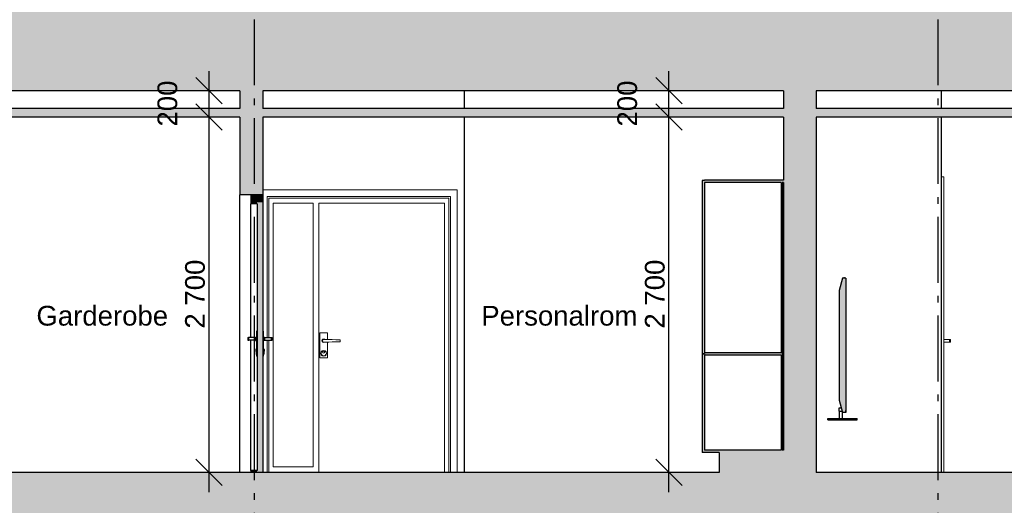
# Model space of a CAD drawing. Header units: millimetres. Extents: x 71327 to 340371, y 150071 to 223334.
# Tile 32 of 36: x 321977 to 329466, y 200784 to 204474. Entities that reach past the tile are written whole.
import ezdxf
from ezdxf.enums import TextEntityAlignment as Align

# ---------------------------------------------------------------- set-up
doc = ezdxf.new("R2010")
doc.units = ezdxf.units.MM
doc.header["$LTSCALE"] = 0.5
doc.header["$MEASUREMENT"] = 0
doc.linetypes.add('Akselinje', pattern=[1500, 1000, -200, 100, -200])
doc.linetypes.add('PLINE', pattern=[0])
doc.layers.add('234- Vinduer_ dører_ porter(Nye konstruksjoner)', color=7, linetype='Continuous', lineweight=0)
for name, color, linetype in [('24-- Innervegger (Skravur)(Nye konstruksjoner)', 7, 'Continuous'), ('24-- Innervegger(Nye konstruksjoner)', 7, 'Continuous'), ('244- Vinduer_ dører_ foldevegger(Nye konstruksjoner)', 7, 'Continuous'), ('25-- Dekker (Skravur)(Nye konstruksjoner)', 7, 'Continuous'), ('25-- Dekker(Nye konstruksjoner)', 7, 'Continuous'), ('252- Gulv på grunn_ bunnplate (Skravur)(Nye konstruksjoner)', 7, 'Continuous'), ('252- Gulv på grunn_ bunnplate(Nye konstruksjoner)', 7, 'Continuous'), ('257- Systemhimlinger (Skravur)(Nye konstruksjoner)', 7, 'Continuous'), ('257- Systemhimlinger(Nye konstruksjoner)', 7, 'Continuous'), ('273- Kjøkkeninnredning (Skravur)(Nye konstruksjoner)', 7, 'Continuous'), ('273- Kjøkkeninnredning(Nye konstruksjoner)', 7, 'Continuous'), ('556- Bilde og AV-systemer (Skravur)(Nye konstruksjoner)', 7, 'Continuous'), ('556- Bilde og AV-systemer(Nye konstruksjoner)', 7, 'Continuous'), ('822- Modullinjer(Nye konstruksjoner)', 7, 'Continuous'), ('838- Annen tekst(Nye konstruksjoner)', 7, 'Continuous'), ('842-M___1_100 Målsetting bygning(Nye konstruksjoner)', 7, 'Continuous')]:
    doc.layers.add(name, color=color, linetype=linetype)
doc.styles.add('GENERATED_STYLE_1', font='arial.ttf')
doc.styles.add('GENERATED_STYLE_2', font='arial.ttf')
doc.dimstyles.new('GENERATED_STYLE__1', dxfattribs={"dimtxt": 150, "dimasz": 190, "dimexe": 0.18, "dimexo": 0.0625, "dimgap": 0, "dimtad": 1, "dimdec": 0, "dimzin": 0, "dimdsep": 46, "dimtxsty": 'GENERATED_STYLE_1', "dimblk": 'ARROWHEAD_6', "dimblk1": 'ARROWHEAD_6', "dimblk2": 'ARROWHEAD_6', "dimcen": 0.09, "dimse1": 1, "dimse2": 1, "dimclrd": 256, "dimclre": 256, "dimclrt": 256, "dimadec": 1, "dimazin": 0, "dimtfac": 1, "dimtdec": 4, "dimtmove": 0, "dimatfit": 3, "dimfxl": 1, "dimtolj": 1, "dimtzin": 0, "dimarcsym": 0})

# ---------------------------------------------------------------- blocks, each defined once
blk = doc.blocks.new('Standard grid marker[10]_2', base_point=(323761.2, 210675.8))
at = {"layer": '822- Modullinjer(Nye konstruksjoner)', "linetype": 'Akselinje'}
blk.add_line((323761.2, 210475.8), (323761.2, 194352), dxfattribs=at)
at = {"layer": '822- Modullinjer(Nye konstruksjoner)', "style": 'GENERATED_STYLE_2'}
for tag, p in [('AC_MarkerText_1_0', (323761.2, 211350.8)), ('AC_MarkerText_1_1', (323761.2, 193827))]:
    blk.add_attdef(tag, text='', height=350, rotation=360, dxfattribs=at).set_placement(p, align=Align.TOP_CENTER)
blk = doc.blocks.new('Standard grid marker[11]_2', base_point=(328961.2, 210675.8))
at = {"layer": '822- Modullinjer(Nye konstruksjoner)', "linetype": 'Akselinje'}
blk.add_line((328961.2, 210475.8), (328961.2, 194352), dxfattribs=at)
at = {"layer": '822- Modullinjer(Nye konstruksjoner)', "style": 'GENERATED_STYLE_2'}
for tag, p in [('AC_MarkerText_1_0', (328961.2, 211350.8)), ('AC_MarkerText_1_1', (328961.2, 193827))]:
    blk.add_attdef(tag, text='', height=350, rotation=360, dxfattribs=at).set_placement(p, align=Align.TOP_CENTER)
blk = doc.blocks.new('*D251', base_point=(150667.5, 123334))
at = {"layer": '842-M___1_100 Målsetting bygning(Nye konstruksjoner)', "linetype": 'PLINE'}
for p, q in [((327014.6, 203634), (326814.6, 203834)), ((327102.1, 203734), (326727.1, 203734)), ((326914.6, 201034), (326914.6, 203734)), ((326814.6, 201134), (327014.6, 200934)), ((327102.1, 201034), (326727.1, 201034)), ((326914.6, 200884), (326914.6, 201034))]:
    blk.add_line(p, q, dxfattribs=at)
at = {"layer": '842-M___1_100 Målsetting bygning(Nye konstruksjoner)', "char_height": 150, "attachment_point": 7, "rotation": 90, "style": 'GENERATED_STYLE_1'}
for s, insert in [('\\A1;{\\pql;\\fArial|b0|i0|c0|p0;\\W1.000000;200}', (326674.6, 203662.4)), ('\\A1;{\\pql;\\fArial|b0|i0|c0|p0;\\W1.000000;2\xa0700}', (326884.6, 202126.6))]:
    blk.add_mtext(s, dxfattribs=dict(at, insert=insert))
blk = doc.blocks.new('ARROWHEAD_6')
at = {"linetype": 'Continuous'}
for p, q in [((-0.5, -0.5), (0.5, 0.5)), ((0, 0), (-1, 0))]:
    blk.add_line(p, q, dxfattribs=at)
blk = doc.blocks.new('*D252', base_point=(150667.5, 123334))
at = {"layer": '842-M___1_100 Målsetting bygning(Nye konstruksjoner)', "linetype": 'PLINE'}
for p, q in [((326814.6, 204034), (327014.6, 203834)), ((326914.6, 203934), (326914.6, 204084)), ((327102.1, 203934), (326727.1, 203934)), ((326914.6, 203734), (326914.6, 203934)), ((327014.6, 203634), (326814.6, 203834)), ((327102.1, 203734), (326727.1, 203734))]:
    blk.add_line(p, q, dxfattribs=at)
blk = doc.blocks.new('*D253', base_point=(150667.5, 123334))
at = {"layer": '842-M___1_100 Målsetting bygning(Nye konstruksjoner)', "linetype": 'PLINE'}
for p, q in [((323516.9, 203634), (323316.9, 203834)), ((323604.4, 203734), (323229.4, 203734)), ((323416.9, 201034), (323416.9, 203734)), ((323316.9, 201134), (323516.9, 200934)), ((323604.4, 201034), (323229.4, 201034)), ((323416.9, 200884), (323416.9, 201034))]:
    blk.add_line(p, q, dxfattribs=at)
at = {"layer": '842-M___1_100 Målsetting bygning(Nye konstruksjoner)', "char_height": 150, "attachment_point": 7, "rotation": 90, "style": 'GENERATED_STYLE_1'}
for s, insert in [('\\A1;{\\pql;\\fArial|b0|i0|c0|p0;\\W1.000000;200}', (323176.9, 203662.4)), ('\\A1;{\\pql;\\fArial|b0|i0|c0|p0;\\W1.000000;2\xa0700}', (323386.9, 202126.6))]:
    blk.add_mtext(s, dxfattribs=dict(at, insert=insert))
blk = doc.blocks.new('*D254', base_point=(150667.5, 123334))
at = {"layer": '842-M___1_100 Målsetting bygning(Nye konstruksjoner)', "linetype": 'PLINE'}
for p, q in [((323316.9, 204034), (323516.9, 203834)), ((323416.9, 203934), (323416.9, 204084)), ((323604.4, 203934), (323229.4, 203934)), ((323416.9, 203734), (323416.9, 203934)), ((323516.9, 203634), (323316.9, 203834)), ((323604.4, 203734), (323229.4, 203734))]:
    blk.add_line(p, q, dxfattribs=at)

msp = doc.modelspace()

# ---------------------------------------------------------------- hatches: boundary and pattern name
at = {"layer": '24-- Innervegger (Skravur)(Nye konstruksjoner)', "linetype": 'Continuous'}
for points in [[(323826.2, 203934), (323651.2, 203934), (323651.2, 203144), (323826.2, 203144)], [(328036.2, 203934), (327786.2, 203934), (327786.2, 201034), (328036.2, 201034)], [(323826.2, 203144), (323734.2, 203144), (323734.2, 203074), (323782.2, 203074), (323782.2, 203086), (323826.2, 203086)], [(323826.2, 201034), (323826.2, 203086), (323782.2, 203086), (323782.2, 201034)], [(323734.2, 201034), (323782.2, 201034), (323782.2, 201048), (323734.2, 201048)]]:
    msp.add_hatch(color=256, dxfattribs=at).paths.add_polyline_path(points)
at = {"layer": '25-- Dekker (Skravur)(Nye konstruksjoner)', "linetype": 'Continuous'}
msp.add_hatch(color=256, dxfattribs=at).paths.add_polyline_path([(333797.2, 204534), (321686.2, 204534), (321686.2, 203934), (333797.2, 203934)])
at = {"layer": '252- Gulv på grunn_ bunnplate (Skravur)(Nye konstruksjoner)', "linetype": 'Continuous'}
for points in [[(333847.2, 201034), (305755.2, 201034), (305755.2, 200884), (333847.2, 200884)], [(305755.2, 200684), (333847.2, 200684), (333847.2, 200884), (305755.2, 200884)]]:
    msp.add_hatch(color=256, dxfattribs=at).paths.add_polyline_path(points)
at = {"layer": '257- Systemhimlinger (Skravur)(Nye konstruksjoner)', "linetype": 'Continuous'}
for points in [[(319186.2, 203734), (323651.2, 203734), (323651.2, 203799), (319186.2, 203799)], [(323826.2, 203734), (327786.2, 203734), (327786.2, 203799), (323826.2, 203799)], [(328036.2, 203799), (328036.2, 203734), (333601.2, 203734), (333601.2, 203799)]]:
    msp.add_hatch(color=256, dxfattribs=at).paths.add_polyline_path(points)
at = {"layer": '273- Kjøkkeninnredning (Skravur)(Nye konstruksjoner)', "linetype": 'Continuous'}
for points in [[(327186.2, 201935), (327186.2, 203253), (327168.2, 203253), (327168.2, 201935)], [(327186.2, 203236), (327786.2, 203236), (327786.2, 203254), (327186.2, 203254)], [(327777.2, 201202), (327777.2, 203236), (327768.2, 203236), (327768.2, 201202)], [(327186.2, 201185), (327186.2, 201933), (327168.2, 201933), (327168.2, 201185)], [(327186.2, 201925), (327768.2, 201925), (327768.2, 201943), (327186.2, 201943)], [(327186.2, 201184), (327786.2, 201184), (327786.2, 201202), (327186.2, 201202)], [(327296.2, 201034), (327786.2, 201034), (327786.2, 201184), (327296.2, 201184)]]:
    msp.add_hatch(color=256, dxfattribs=at).paths.add_polyline_path(points)
at = {"layer": '556- Bilde og AV-systemer (Skravur)(Nye konstruksjoner)', "linetype": 'Continuous'}
for points in [[(328236.2, 202510.5), (328211.2, 202417.2), (328211.2, 201583.3), (328236.2, 201490), (328261.2, 201490), (328261.2, 201510), (328260.2, 201510), (328260.2, 202490.5), (328261.2, 202490.5), (328261.2, 202510.5)], [(328261.2, 202490.5), (328260.2, 202490.5), (328260.2, 201510), (328261.2, 201510)]]:
    msp.add_hatch(color=256, dxfattribs=at).paths.add_polyline_path(points)

# ---------------------------------------------------------------- linework, layer by layer
at = {"layer": '234- Vinduer_ dører_ porter(Nye konstruksjoner)', "linetype": 'PLINE'}
for p, q in [((329005.2, 203281), (328986.2, 203281)), ((329005.2, 203281), (329005.2, 201034)), ((325303.2, 203181), (323826.2, 203181)), ((323859.2, 202058), (323859.2, 203131)), ((323859.2, 203131), (325253.2, 203131)), ((323871.2, 202058), (323871.2, 203119)), ((323871.2, 203119), (325241.2, 203119)), ((325241.2, 203119), (325241.2, 201034)), ((325253.2, 203131), (325253.2, 201034)), ((325303.2, 201034), (325303.2, 203181)), ((323904.2, 201077), (323904.2, 203081)), ((323904.2, 203081), (324208.2, 203081)), ((324208.2, 203081), (324208.2, 201077)), ((324251.2, 201034), (324251.2, 203081)), ((324251.2, 203081), (325208.2, 203081)), ((325208.2, 203081), (325208.2, 201034)), ((324260.7, 202094), (324317.7, 202094)), ((324260.7, 201904), (324260.7, 202094)), ((324317.7, 202094), (324317.7, 202043.9)), ((323859.2, 201034), (323859.2, 202038)), ((323871.2, 201034), (323871.2, 202038)), ((324276.2, 202034), (324277.9, 202040.5)), ((324277.9, 202027.5), (324276.2, 202034)), ((324277.2, 202034), (324278.8, 202040)), ((324278.8, 202028), (324277.2, 202034)), ((324277.9, 202040.5), (324282.7, 202045.3)), ((324282.7, 202022.7), (324277.9, 202027.5)), ((324278.8, 202040), (324283.2, 202044.4)), ((324283.2, 202023.6), (324278.8, 202028)), ((324279.2, 202034), (324280.5, 202039)), ((324280.5, 202029), (324279.2, 202034)), ((324280.5, 202039), (324284.2, 202042.7)), ((324284.2, 202025.3), (324280.5, 202029)), ((324282.7, 202045.3), (324289.2, 202047)), ((324289.2, 202021), (324282.7, 202022.7)), ((324283.2, 202044.4), (324289.2, 202046)), ((324289.2, 202022), (324283.2, 202023.6)), ((324284.2, 202042.7), (324289.2, 202044)), ((324289.2, 202024), (324284.2, 202025.3)), ((324289.2, 202047), (324295.7, 202045.3)), ((324289.2, 202046), (324295.2, 202044.4)), ((324289.2, 202044), (324314.2, 202044)), ((324314.2, 202024), (324289.2, 202024)), ((324295.2, 202023.6), (324289.2, 202022)), ((324295.7, 202022.7), (324289.2, 202021)), ((324295.2, 202044.4), (324295.6, 202044)), ((324295.6, 202024), (324295.2, 202023.6)), ((324295.7, 202045.3), (324297, 202044)), ((324297, 202024), (324295.7, 202022.7)), ((324314.2, 202044), (324327.6, 202043.6)), ((324327.6, 202024.4), (324314.2, 202024)), ((324317.7, 202024.1), (324317.7, 201904)), ((324327.6, 202043.6), (324354.3, 202042.8)), ((324354.3, 202025.2), (324327.6, 202024.4)), ((324354.3, 202042.8), (324380.7, 202042)), ((324380.7, 202026), (324354.3, 202025.2)), ((324380.7, 202042), (324406.6, 202041.2)), ((324406.6, 202026.7), (324380.7, 202026)), ((324406.6, 202041.2), (324414.7, 202041)), ((324414.7, 202027), (324406.6, 202026.7)), ((324414.7, 202041), (324414.7, 202027)), ((329005.2, 202044), (329050.2, 202044)), ((329005.2, 202024), (329050.2, 202024)), ((329050.2, 202042.7), (329050.2, 202044)), ((329050.2, 202044), (329057.2, 202044)), ((329050.2, 202039), (329050.2, 202042.7)), ((329050.2, 202034), (329050.2, 202039)), ((329050.2, 202029), (329050.2, 202034)), ((329050.2, 202025.3), (329050.2, 202029)), ((329050.2, 202024), (329050.2, 202025.3)), ((329050.2, 202024), (329057.2, 202024)), ((329057.2, 202042.7), (329057.2, 202044)), ((329057.2, 202039), (329057.2, 202042.7)), ((329057.2, 202034), (329057.2, 202039)), ((329057.2, 202029), (329057.2, 202034)), ((329057.2, 202025.3), (329057.2, 202029)), ((329057.2, 202024), (329057.2, 202025.3)), ((324267.2, 201939), (324270.1, 201950)), ((324270.1, 201928), (324267.2, 201939)), ((324269.2, 201939), (324271.9, 201949)), ((324271.9, 201929), (324269.2, 201939)), ((324270.1, 201950), (324278.2, 201958)), ((324278.2, 201919.9), (324270.1, 201928)), ((324271.9, 201949), (324279.2, 201956.3)), ((324279.2, 201921.7), (324271.9, 201929)), ((324278.2, 201958), (324289.2, 201961)), ((324289.2, 201917), (324278.2, 201919.9)), ((324279.2, 201956.3), (324289.2, 201959)), ((324289.2, 201919), (324279.2, 201921.7)), ((324281.2, 201948), (324283.5, 201953.6)), ((324283.5, 201942.3), (324281.2, 201948)), ((324282.2, 201948), (324284.3, 201952.9)), ((324284.3, 201943), (324282.2, 201948)), ((324283.5, 201953.6), (324289.2, 201956)), ((324289.2, 201940), (324283.5, 201942.3)), ((324284.3, 201952.9), (324289.2, 201955)), ((324289.2, 201941), (324284.3, 201943)), ((324289.2, 201961), (324300.2, 201958)), ((324289.2, 201959), (324299.2, 201956.3)), ((324289.2, 201956), (324294.9, 201953.6)), ((324289.2, 201955), (324294.2, 201952.9)), ((324294.2, 201943), (324289.2, 201941)), ((324294.9, 201942.3), (324289.2, 201940)), ((324299.2, 201921.7), (324289.2, 201919)), ((324300.2, 201919.9), (324289.2, 201917)), ((324294.2, 201952.9), (324296.2, 201948)), ((324296.2, 201948), (324294.2, 201943)), ((324294.9, 201953.6), (324297.2, 201948)), ((324297.2, 201948), (324294.9, 201942.3)), ((324299.2, 201956.3), (324306.5, 201949)), ((324306.5, 201929), (324299.2, 201921.7)), ((324300.2, 201958), (324308.3, 201950)), ((324308.3, 201928), (324300.2, 201919.9)), ((324306.5, 201949), (324309.2, 201939)), ((324309.2, 201939), (324306.5, 201929)), ((324308.3, 201950), (324311.2, 201939)), ((324311.2, 201939), (324308.3, 201928)), ((324317.7, 201904), (324260.7, 201904)), ((324208.2, 201077), (323904.2, 201077))]:
    msp.add_line(p, q, dxfattribs=at)
at = {"layer": '24-- Innervegger(Nye konstruksjoner)', "linetype": 'PLINE'}
for p, q in [((323651.2, 203934), (323651.2, 203799)), ((323826.2, 203934), (323826.2, 203799)), ((325361.2, 203799), (325361.2, 203934)), ((327786.2, 203934), (327786.2, 203799)), ((328036.2, 203934), (328036.2, 203799)), ((328986.2, 203934), (328986.2, 203799)), ((323651.2, 203734), (323651.2, 203144)), ((323826.2, 203734), (323826.2, 203144)), ((325361.2, 201034), (325361.2, 203734)), ((327786.2, 203734), (327786.2, 203254)), ((328036.2, 203734), (328036.2, 201034)), ((328986.2, 203734), (328986.2, 201034)), ((327786.2, 203236), (327786.2, 201202))]:
    msp.add_line(p, q, dxfattribs=at)
at = {"layer": '24-- Innervegger(Nye konstruksjoner)', "linetype": 'PLINE', "flags": 128}
msp.add_lwpolyline([(323826.2, 203144), (323734.2, 203144), (323651.2, 203144)], dxfattribs=at)
at = {"layer": '244- Vinduer_ dører_ foldevegger(Nye konstruksjoner)', "linetype": 'PLINE'}
for p, q in [((323651.2, 201034), (323651.2, 203144)), ((323734.2, 203144), (323734.2, 203074)), ((323734.2, 202058), (323734.2, 203074)), ((323782.2, 203074), (323734.2, 203074)), ((323782.2, 203074), (323782.2, 201048)), ((323779.2, 202108), (323779.2, 201918)), ((323782.2, 202108), (323779.2, 202108)), ((323826.2, 202108), (323829.2, 202108)), ((323829.2, 202108), (323829.2, 201918)), ((323711.2, 202058), (323711.2, 202057.6)), ((323711.2, 202057.6), (323712.8, 202057.1)), ((323711.2, 202057.6), (323711.2, 202038.4)), ((323712.8, 202038.9), (323711.2, 202038.4)), ((323711.2, 202038.4), (323711.2, 202038)), ((323712.8, 202057.1), (323712.8, 202038.9)), ((323718.2, 202058), (323718.2, 202057.6)), ((323769.2, 202058), (323718.2, 202058)), ((323718.2, 202057.6), (323719.9, 202057)), ((323718.2, 202057), (323718.2, 202039)), ((323719.9, 202039), (323718.2, 202038.4)), ((323718.2, 202038.4), (323718.2, 202038)), ((323769.2, 202038), (323718.2, 202038)), ((323719.9, 202039), (323719.9, 202057)), ((323734.2, 201048), (323734.2, 202038)), ((323769.2, 202060), (323779.2, 202061)), ((323769.2, 202060), (323769.2, 202058.4)), ((323769.2, 202058.4), (323769.2, 202054)), ((323769.2, 202054), (323769.2, 202048)), ((323769.2, 202048), (323769.2, 202042)), ((323769.2, 202042), (323769.2, 202037.6)), ((323769.2, 202037.6), (323769.2, 202036)), ((323769.2, 202036), (323779.2, 202035)), ((323839.2, 202060), (323829.2, 202061)), ((323839.2, 202036), (323829.2, 202035)), ((323839.2, 202060), (323839.2, 202058.4)), ((323839.2, 202058.4), (323839.2, 202054)), ((323839.2, 202058), (323890.2, 202058)), ((323839.2, 202054), (323839.2, 202048)), ((323839.2, 202048), (323839.2, 202042)), ((323839.2, 202042), (323839.2, 202037.6)), ((323839.2, 202038), (323890.2, 202038)), ((323839.2, 202037.6), (323839.2, 202036)), ((323890.2, 202057.6), (323888.5, 202057)), ((323888.5, 202057), (323888.5, 202039)), ((323888.5, 202039), (323890.2, 202038.4)), ((323890.2, 202058), (323890.2, 202057.6)), ((323890.2, 202057), (323890.2, 202039)), ((323890.2, 202038.4), (323890.2, 202038)), ((323897.2, 202057.6), (323895.6, 202057.1)), ((323895.6, 202038.9), (323895.6, 202057.1)), ((323895.6, 202038.9), (323897.2, 202038.4)), ((323897.2, 202058), (323897.2, 202057.6)), ((323897.2, 202057.6), (323897.2, 202038.4)), ((323897.2, 202038.4), (323897.2, 202038)), ((323773.2, 201969), (323775.2, 201970)), ((323773.2, 201969), (323773.2, 201966.9)), ((323773.2, 201966.9), (323773.2, 201962)), ((323773.2, 201962), (323773.2, 201957)), ((323773.2, 201957), (323773.2, 201955)), ((323773.2, 201955), (323775.2, 201954)), ((323775.2, 201973), (323779.2, 201975)), ((323775.2, 201973), (323775.2, 201970.3)), ((323775.2, 201970.3), (323775.2, 201963)), ((323775.2, 201963), (323775.2, 201953)), ((323775.2, 201953), (323775.2, 201943)), ((323775.2, 201943), (323775.2, 201935.7)), ((323775.2, 201935.7), (323775.2, 201933)), ((323775.2, 201933), (323779.2, 201931)), ((323782.2, 201918), (323779.2, 201918)), ((323826.2, 201918), (323829.2, 201918)), ((323833.2, 201973), (323829.2, 201975)), ((323833.2, 201933), (323829.2, 201931)), ((323833.2, 201973), (323833.2, 201970.3)), ((323833.2, 201970.3), (323833.2, 201963)), ((323835.2, 201969), (323833.2, 201970)), ((323833.2, 201963), (323833.2, 201953)), ((323835.2, 201955), (323833.2, 201954)), ((323833.2, 201953), (323833.2, 201943)), ((323833.2, 201943), (323833.2, 201935.7)), ((323833.2, 201935.7), (323833.2, 201933)), ((323835.2, 201969), (323835.2, 201966.9)), ((323835.2, 201966.9), (323835.2, 201962)), ((323835.2, 201962), (323835.2, 201957)), ((323835.2, 201957), (323835.2, 201955)), ((323734.2, 201048), (323734.2, 201034)), ((323782.2, 201048), (323734.2, 201048))]:
    msp.add_line(p, q, dxfattribs=at)
at = {"layer": '244- Vinduer_ dører_ foldevegger(Nye konstruksjoner)', "linetype": 'PLINE', "flags": 128}
for points in [[(323826.2, 203144), (323826.2, 203086), (323826.2, 201034)], [(323719.9, 202057), (323714.9, 202057), (323712.8, 202057.1)], [(323712.8, 202038.9), (323717.9, 202039), (323719.9, 202039)], [(323895.6, 202057.1), (323893.5, 202057), (323888.5, 202057)], [(323888.5, 202039), (323890.5, 202039), (323895.6, 202038.9)]]:
    msp.add_lwpolyline(points, dxfattribs=at)
at = {"layer": '25-- Dekker(Nye konstruksjoner)', "linetype": 'PLINE'}
for p, q in [((323651.2, 203934), (321686.2, 203934)), ((327786.2, 203934), (323826.2, 203934)), ((333601.2, 203934), (328036.2, 203934))]:
    msp.add_line(p, q, dxfattribs=at)
at = {"layer": '252- Gulv på grunn_ bunnplate(Nye konstruksjoner)', "linetype": 'PLINE'}
msp.add_line((333601.2, 201034), (328036.2, 201034), dxfattribs=at)
at = {"layer": '252- Gulv på grunn_ bunnplate(Nye konstruksjoner)', "linetype": 'PLINE', "flags": 128}
msp.add_lwpolyline([(327296.2, 201034), (323826.2, 201034), (323782.2, 201034), (323734.2, 201034), (319186.2, 201034)], dxfattribs=at)
at = {"layer": '257- Systemhimlinger(Nye konstruksjoner)', "linetype": 'PLINE'}
for p, q in [((323651.2, 203799), (319186.2, 203799)), ((327786.2, 203799), (323826.2, 203799)), ((333601.2, 203799), (328036.2, 203799)), ((323651.2, 203734), (319186.2, 203734)), ((327786.2, 203734), (323826.2, 203734)), ((333601.2, 203734), (328036.2, 203734))]:
    msp.add_line(p, q, dxfattribs=at)
at = {"layer": '273- Kjøkkeninnredning(Nye konstruksjoner)', "linetype": 'PLINE'}
for p, q in [((327168.2, 203253), (327168.2, 201935)), ((327186.2, 203253), (327168.2, 203253)), ((327186.2, 203254), (327186.2, 203253)), ((327786.2, 203254), (327186.2, 203254)), ((327186.2, 203236), (327186.2, 201943)), ((327768.2, 203236), (327186.2, 203236)), ((327768.2, 203236), (327768.2, 201943)), ((327777.2, 203236), (327777.2, 201202)), ((327786.2, 203236), (327777.2, 203236)), ((327186.2, 201935), (327168.2, 201935)), ((327168.2, 201933), (327168.2, 201185)), ((327186.2, 201933), (327168.2, 201933)), ((327768.2, 201943), (327186.2, 201943)), ((327186.2, 201935), (327186.2, 201933)), ((327186.2, 201925), (327186.2, 201202)), ((327768.2, 201925), (327186.2, 201925)), ((327768.2, 201925), (327768.2, 201202)), ((327186.2, 201185), (327168.2, 201185)), ((327768.2, 201202), (327186.2, 201202)), ((327186.2, 201185), (327186.2, 201184)), ((327296.2, 201184), (327186.2, 201184)), ((327296.2, 201184), (327296.2, 201034)), ((327786.2, 201202), (327777.2, 201202))]:
    msp.add_line(p, q, dxfattribs=at)
at = {"layer": '556- Bilde og AV-systemer(Nye konstruksjoner)', "linetype": 'PLINE'}
for p, q in [((328261.2, 202510.5), (328236.2, 202510.5)), ((328245, 202510.5), (328245, 202512.1)), ((328251.2, 202512.1), (328245, 202512.1)), ((328251.2, 202510.5), (328251.2, 202512.1)), ((328211.2, 201525), (328226.8, 201525)), ((328211.2, 201500), (328211.2, 201525)), ((328211.2, 201500), (328233.5, 201500)), ((328211.4, 201444), (328211.4, 201500)), ((328236, 201444), (328236, 201490.7)), ((328261.2, 201490), (328236.2, 201490)), ((328262, 201505), (328261.2, 201505)), ((328262, 201500), (328261.2, 201500)), ((328262, 201495), (328261.2, 201495)), ((328262, 201500), (328262, 201505)), ((328262, 201495), (328262, 201500)), ((328124.8, 201444), (328347.6, 201444)), ((328124.8, 201434), (328124.8, 201444)), ((328124.8, 201434), (328347.6, 201434)), ((328347.6, 201434), (328347.6, 201444))]:
    msp.add_line(p, q, dxfattribs=at)
at = {"layer": '556- Bilde og AV-systemer(Nye konstruksjoner)', "linetype": 'PLINE', "flags": 128}
for points in [[(328236.2, 202510.5), (328211.2, 202417.2), (328211.2, 201583.3), (328236.2, 201490)], [(328261.2, 202510.5), (328261.2, 202490.5), (328261.2, 201510), (328261.2, 201490)]]:
    msp.add_lwpolyline(points, dxfattribs=at)

# ---------------------------------------------------------------- block references
at = {"layer": '822- Modullinjer(Nye konstruksjoner)', "linetype": 'PLINE'}
for name, p in [('Standard grid marker[10]_2', (323761.2, 210675.8)), ('Standard grid marker[11]_2', (328961.2, 210675.8))]:
    msp.add_blockref(name, p, dxfattribs=at)

# ---------------------------------------------------------------- texts
at = {"layer": '838- Annen tekst(Nye konstruksjoner)', "linetype": 'Continuous', "char_height": 150, "attachment_point": 1, "style": 'GENERATED_STYLE_1'}
for s, insert in [('\\A1;{\\pql;\\fArial|b0|i0|c0|p0;\\W1.000000;Garderobe}', (322103.9, 202299.7)), ('\\A1;{\\pql;\\fArial|b0|i0|c0|p0;\\W1.000000;Personalrom}', (325487.8, 202299.7))]:
    msp.add_mtext(s, dxfattribs=dict(at, insert=insert))

# ---------------------------------------------------------------- dimensions: what is measured, and where the dimension line sits
at = {"layer": '842-M___1_100 Målsetting bygning(Nye konstruksjoner)', "linetype": 'Continuous'}
for base, p1, p2, picture, middle in [((323416.9, 203934), (323651.2, 203734), (323651.2, 203934), '*D254', (323101.9, 203833.6)), ((326914.6, 203934), (327786.2, 203734), (327786.2, 203934), '*D252', (326599.6, 203833.6)), ((323416.9, 203734), (323651.2, 201034), (323651.2, 203734), '*D253', (323311.9, 202383.9)), ((326914.6, 203734), (327786.2, 201034), (327786.2, 203734), '*D251', (326809.6, 202383.9))]:
    dim = msp.add_linear_dim(base=base, p1=p1, p2=p2, angle=90, dimstyle='GENERATED_STYLE__1', dxfattribs=at)
    dim.commit()
    dim.dimension.update_dxf_attribs({"geometry": picture, "text_midpoint": middle, "dimtype": 160, "text_rotation": 90})

doc.saveas('drawing.dxf')
